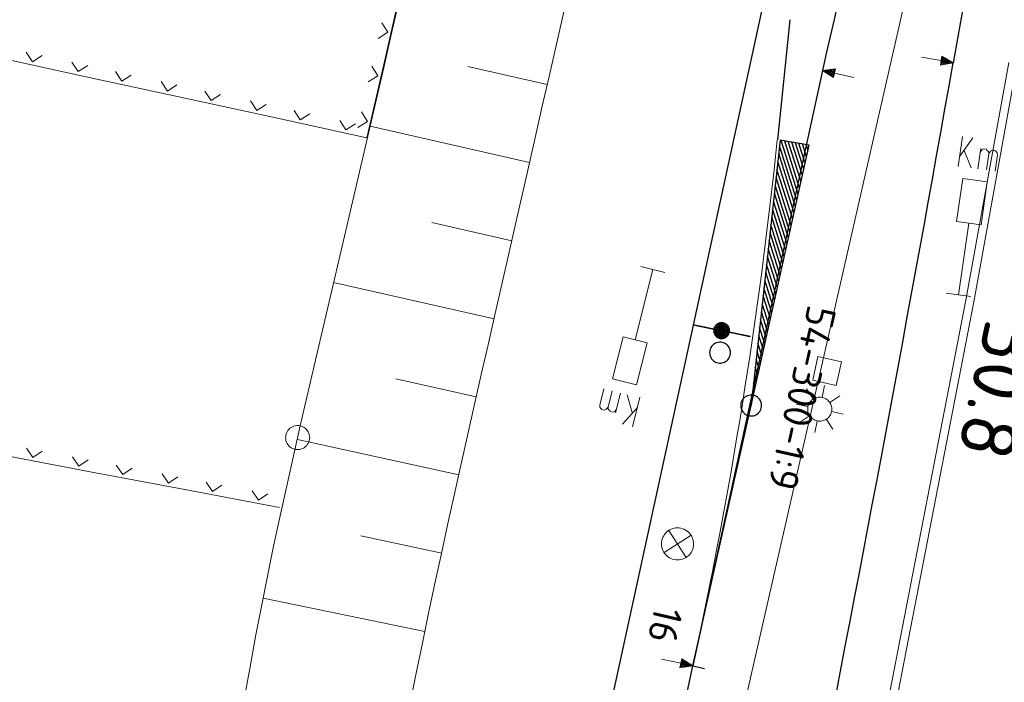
# Model space of a CAD drawing. Header units: metres. Extents: x 3425540 to 3446143, y 5432760 to 5444637.
# Tile 191 of 256: x 3436000 to 3436061, y 5440412 to 5440453. Entities that reach past the tile are written whole.
import ezdxf
from ezdxf.enums import TextEntityAlignment as Align

# ---------------------------------------------------------------- set-up
doc = ezdxf.new("R2010")
doc.units = ezdxf.units.M
for name, color, linetype, lineweight in [('B_Bestand', 9, 'Continuous', 18), ('B_Böschung', 9, 'Continuous', 18), ('B_Flurgrenzen', 9, 'Continuous', 18), ('B_Gleisachse', 9, 'Continuous', 25), ('B_Kilometrierung', 9, 'Continuous', 25), ('Bestand Kabeltröge', 9, 'Continuous', 18), ('Bestand_Neu_Strecke 3433', 9, 'Continuous', 18)]:
    doc.layers.add(name, color=color, linetype=linetype, lineweight=lineweight)
doc.styles.get("Standard").update_dxf_attribs({"font": 'isocpeur.ttf'})

msp = doc.modelspace()

# ---------------------------------------------------------------- linework, layer by layer
at = {"layer": 'B_Bestand'}
for p, q in [((3436023.781, 5440455.919), (3436022.443, 5440450.07)), ((3436022.698, 5440452.08), (3436022.322, 5440452.679)), ((3436022.099, 5440451.704), (3436022.698, 5440452.08)), ((3436003.812, 5440449.337), (3435997.949, 5440450.612)), ((3436000.183, 5440450.843), (3436000.565, 5440450.248)), ((3436000.565, 5440450.248), (3436001.16, 5440450.63)), ((3436003.027, 5440450.224), (3436003.41, 5440449.63)), ((3436003.41, 5440449.63), (3436004.004, 5440450.012)), ((3436022.443, 5440450.07), (3436021.401, 5440445.513)), ((3436022.078, 5440449.37), (3436021.702, 5440449.968)), ((3436009.675, 5440448.063), (3436003.812, 5440449.337)), ((3436005.744, 5440449.634), (3436006.127, 5440449.039)), ((3436006.127, 5440449.039), (3436006.721, 5440449.421)), ((3436021.479, 5440448.994), (3436022.078, 5440449.37)), ((3436008.588, 5440449.015), (3436008.971, 5440448.42)), ((3436008.971, 5440448.42), (3436009.566, 5440448.803)), ((3436015.538, 5440446.788), (3436009.675, 5440448.063)), ((3436011.305, 5440448.424), (3436011.688, 5440447.83)), ((3436011.688, 5440447.83), (3436012.283, 5440448.212)), ((3436014.149, 5440447.806), (3436014.532, 5440447.211)), ((3436014.532, 5440447.211), (3436015.127, 5440447.594)), ((3436016.866, 5440447.215), (3436017.249, 5440446.62)), ((3436021.401, 5440445.513), (3436015.538, 5440446.788)), ((3436017.249, 5440446.62), (3436017.844, 5440447.003)), ((3436019.711, 5440446.597), (3436020.093, 5440446.002)), ((3436021.429, 5440446.532), (3436021.053, 5440447.131)), ((3436020.093, 5440446.002), (3436020.688, 5440446.384)), ((3436020.83, 5440446.156), (3436021.429, 5440446.532)), ((3436058.23, 5440443.723), (3436058.501, 5440445.594)), ((3436058.324, 5440444.372), (3436059.15, 5440445.5)), ((3436059.457, 5440443.584), (3436059.64, 5440444.844)), ((3436058.608, 5440444.72), (3436059.037, 5440443.645)), ((3436039.953, 5440437.118), (3436038.456, 5440437.493)), ((3436057.478, 5440435.84), (3436059.006, 5440435.619)), ((3436049.752, 5440429.359), (3436049.904, 5440430.088)), ((3436037.199, 5440429.615), (3436036.889, 5440428.38)), ((3436037.928, 5440428.398), (3436037.61, 5440429.512)), ((3436049.186, 5440429.248), (3436048.786, 5440429.875)), ((3436050.239, 5440429.028), (3436050.856, 5440429.443)), ((3436038.406, 5440429.353), (3436037.946, 5440427.519)), ((3436048.858, 5440428.774), (3436048.13, 5440428.926)), ((3436038.246, 5440428.716), (3436037.31, 5440427.678)), ((3436048.967, 5440428.196), (3436048.352, 5440427.793)), ((3436050.349, 5440428.462), (3436051.066, 5440428.313)), ((3436049.441, 5440427.868), (3436049.292, 5440427.151)), ((3436050.019, 5440427.976), (3436050.422, 5440427.361)), ((3436004.168, 5440424.716), (3435998.272, 5440425.83)), ((3436000.195, 5440426.179), (3436000.594, 5440425.595)), ((3436000.594, 5440425.595), (3436001.178, 5440425.994)), ((3436003.055, 5440425.639), (3436003.454, 5440425.055)), ((3436003.454, 5440425.055), (3436004.038, 5440425.453)), ((3436005.788, 5440425.123), (3436006.186, 5440424.538)), ((3436010.063, 5440423.602), (3436004.168, 5440424.716)), ((3436006.186, 5440424.538), (3436006.77, 5440424.937)), ((3436008.648, 5440424.582), (3436009.046, 5440423.998)), ((3436009.046, 5440423.998), (3436009.63, 5440424.396)), ((3436011.38, 5440424.066), (3436011.778, 5440423.482)), ((3436015.959, 5440422.488), (3436010.063, 5440423.602)), ((3436011.778, 5440423.482), (3436012.362, 5440423.88)), ((3436014.24, 5440423.525), (3436014.638, 5440422.941)), ((3436014.638, 5440422.941), (3436015.222, 5440423.34)), ((3436040.211, 5440421.068), (3436041.281, 5440419.381)), ((3436041.587, 5440420.764), (3436039.905, 5440419.685))]:
    msp.add_line(p, q, dxfattribs=at)
for points in [[(3436055.951, 5440450.538), (3436057.167, 5440450.322), (3436057.118, 5440450.043), (3436057.919, 5440450.189), (3436057.217, 5440450.601), (3436057.167, 5440450.322)], [(3436057.245, 5440450.533), (3436057.168, 5440450.099), (3436057.826, 5440450.206), (3436057.245, 5440450.533)], [(3436057.272, 5440450.464), (3436057.217, 5440450.154), (3436057.733, 5440450.222), (3436057.272, 5440450.464)], [(3436057.3, 5440450.395), (3436057.267, 5440450.209), (3436057.64, 5440450.239), (3436057.3, 5440450.395)], [(3436057.329, 5440450.334), (3436057.316, 5440450.256), (3436057.547, 5440450.255), (3436057.329, 5440450.334)], [(3436051.733, 5440449.27), (3436050.526, 5440449.533), (3436050.586, 5440449.809), (3436049.78, 5440449.695), (3436050.465, 5440449.256), (3436050.526, 5440449.533)], [(3436050.44, 5440449.326), (3436050.534, 5440449.756), (3436049.872, 5440449.675), (3436050.44, 5440449.326)], [(3436050.415, 5440449.396), (3436050.482, 5440449.703), (3436049.964, 5440449.655), (3436050.415, 5440449.396)], [(3436050.39, 5440449.465), (3436050.43, 5440449.65), (3436050.056, 5440449.635), (3436050.39, 5440449.465)], [(3436050.363, 5440449.528), (3436050.38, 5440449.605), (3436050.149, 5440449.615), (3436050.363, 5440449.528)], [(3436059.606, 5440444.615), (3436059.705, 5440444.757), (3436059.831, 5440444.816), (3436059.983, 5440444.794), (3436060.016, 5440444.75), (3436060.119, 5440444.658), (3436060.141, 5440444.537), (3436059.992, 5440443.507)], [(3436060.141, 5440444.537), (3436060.239, 5440444.679), (3436060.365, 5440444.739), (3436060.518, 5440444.717), (3436060.589, 5440444.668), (3436060.654, 5440444.58), (3436060.676, 5440444.46), (3436060.526, 5440443.429)], [(3436058.242, 5440435.73), (3436058.889, 5440440.197), (3436059.652, 5440440.086), (3436060.039, 5440442.759), (3436058.512, 5440442.98), (3436058.125, 5440440.308), (3436058.889, 5440440.197)], [(3436039.204, 5440437.305), (3436038.108, 5440432.927), (3436037.359, 5440433.114), (3436036.703, 5440430.495), (3436038.2, 5440430.12), (3436038.856, 5440432.739), (3436038.108, 5440432.927)], [(3436050.954, 5440431.562), (3436050.63, 5440430.098), (3436049.165, 5440430.421), (3436049.489, 5440431.886), (3436050.954, 5440431.562)], [(3436036.422, 5440428.736), (3436036.309, 5440428.605), (3436036.178, 5440428.558), (3436036.029, 5440428.596), (3436035.963, 5440428.652), (3436035.907, 5440428.745), (3436035.898, 5440428.867), (3436036.151, 5440429.877)], [(3436036.946, 5440428.605), (3436036.833, 5440428.474), (3436036.702, 5440428.427), (3436036.552, 5440428.464), (3436036.524, 5440428.511), (3436036.431, 5440428.614), (3436036.422, 5440428.736), (3436036.675, 5440429.746)], [(3436049.449, 5440427.882), (3436049.527, 5440427.869), (3436049.605, 5440427.866), (3436049.684, 5440427.87), (3436049.761, 5440427.883), (3436049.837, 5440427.904), (3436049.91, 5440427.932), (3436049.98, 5440427.968), (3436050.046, 5440428.011), (3436050.106, 5440428.06), (3436050.162, 5440428.116), (3436050.211, 5440428.177), (3436050.254, 5440428.243), (3436050.289, 5440428.313), (3436050.317, 5440428.387), (3436050.337, 5440428.463), (3436050.349, 5440428.54), (3436050.352, 5440428.619), (3436050.348, 5440428.697), (3436050.336, 5440428.774), (3436050.315, 5440428.85), (3436050.287, 5440428.923), (3436050.251, 5440428.993), (3436050.207, 5440429.059), (3436050.158, 5440429.12), (3436050.102, 5440429.175), (3436050.041, 5440429.224), (3436049.975, 5440429.267), (3436049.905, 5440429.302), (3436049.832, 5440429.33), (3436049.756, 5440429.35), (3436049.678, 5440429.362), (3436049.6, 5440429.366), (3436049.521, 5440429.361), (3436049.444, 5440429.349), (3436049.368, 5440429.328), (3436049.295, 5440429.3), (3436049.225, 5440429.264), (3436049.159, 5440429.221), (3436049.099, 5440429.171), (3436049.043, 5440429.115), (3436048.994, 5440429.054), (3436048.952, 5440428.988), (3436048.916, 5440428.918), (3436048.888, 5440428.845), (3436048.868, 5440428.769), (3436048.856, 5440428.691), (3436048.853, 5440428.613), (3436048.857, 5440428.534), (3436048.869, 5440428.457), (3436048.89, 5440428.381), (3436048.918, 5440428.308), (3436048.954, 5440428.238), (3436048.998, 5440428.173), (3436049.047, 5440428.112), (3436049.103, 5440428.057), (3436049.164, 5440428.007), (3436049.23, 5440427.965), (3436049.3, 5440427.93), (3436049.373, 5440427.901), (3436049.449, 5440427.882)], [(3436040.529, 5440419.247), (3436040.633, 5440419.23), (3436040.737, 5440419.223), (3436040.842, 5440419.228), (3436040.945, 5440419.244), (3436041.047, 5440419.27), (3436041.145, 5440419.307), (3436041.238, 5440419.353), (3436041.327, 5440419.41), (3436041.409, 5440419.475), (3436041.483, 5440419.548), (3436041.55, 5440419.629), (3436041.607, 5440419.716), (3436041.656, 5440419.809), (3436041.694, 5440419.907), (3436041.722, 5440420.008), (3436041.739, 5440420.111), (3436041.745, 5440420.215), (3436041.741, 5440420.32), (3436041.725, 5440420.424), (3436041.699, 5440420.525), (3436041.662, 5440420.623), (3436041.616, 5440420.717), (3436041.559, 5440420.805), (3436041.494, 5440420.887), (3436041.421, 5440420.962), (3436041.34, 5440421.028), (3436041.252, 5440421.086), (3436041.16, 5440421.134), (3436041.062, 5440421.173), (3436040.961, 5440421.2), (3436040.858, 5440421.218), (3436040.753, 5440421.224), (3436040.649, 5440421.219), (3436040.545, 5440421.204), (3436040.444, 5440421.177), (3436040.346, 5440421.141), (3436040.252, 5440421.094), (3436040.164, 5440421.038), (3436040.082, 5440420.972), (3436040.007, 5440420.899), (3436039.941, 5440420.818), (3436039.883, 5440420.731), (3436039.835, 5440420.638), (3436039.796, 5440420.54), (3436039.768, 5440420.44), (3436039.751, 5440420.336), (3436039.745, 5440420.232), (3436039.75, 5440420.127), (3436039.765, 5440420.024), (3436039.792, 5440419.922), (3436039.828, 5440419.824), (3436039.875, 5440419.731), (3436039.931, 5440419.642), (3436039.996, 5440419.56), (3436040.07, 5440419.486), (3436040.151, 5440419.419), (3436040.238, 5440419.361), (3436040.331, 5440419.313), (3436040.428, 5440419.275), (3436040.529, 5440419.247)], [(3436039.749, 5440413.052), (3436040.956, 5440412.789), (3436040.896, 5440412.513), (3436041.702, 5440412.627), (3436041.017, 5440413.066), (3436040.956, 5440412.789)], [(3436041.042, 5440412.996), (3436040.948, 5440412.566), (3436041.61, 5440412.647), (3436041.042, 5440412.996)], [(3436041.067, 5440412.926), (3436041, 5440412.619), (3436041.518, 5440412.667), (3436041.067, 5440412.926)], [(3436041.092, 5440412.857), (3436041.052, 5440412.672), (3436041.426, 5440412.687), (3436041.092, 5440412.857)], [(3436041.119, 5440412.794), (3436041.102, 5440412.717), (3436041.333, 5440412.707), (3436041.119, 5440412.794)]]:
    msp.add_lwpolyline(points, dxfattribs=at)
msp.add_arc((3435748.657, 5440476.477), 299.921, 347.70817, 354.05014, dxfattribs=at)
at = {"layer": 'B_Böschung'}
for p, q in [((3436032.631, 5440448.828), (3436027.677, 5440449.953)), ((3436031.526, 5440443.966), (3436021.591, 5440446.225)), ((3436030.421, 5440439.105), (3436025.439, 5440440.236)), ((3436029.316, 5440434.243), (3436019.322, 5440436.506)), ((3436028.211, 5440429.381), (3436023.205, 5440430.499)), ((3436027.124, 5440424.515), (3436017.075, 5440426.723)), ((3436026.062, 5440419.644), (3436021.009, 5440420.718)), ((3436025.01, 5440414.771), (3436014.944, 5440416.856))]:
    msp.add_line(p, q, dxfattribs=at)
for points in [[(3436034.429, 5440456.751), (3436032.745, 5440449.327), (3436032.323, 5440447.471), (3436031.901, 5440445.616), (3436031.48, 5440443.76), (3436030.636, 5440440.048), (3436030.213, 5440438.193), (3436029.369, 5440434.481), (3436028.947, 5440432.626), (3436028.525, 5440430.77), (3436027.683, 5440427.058), (3436027.263, 5440425.202), (3436026.849, 5440423.344), (3436026.44, 5440421.485), (3436026.036, 5440419.626), (3436025.637, 5440417.765), (3436025.242, 5440415.903), (3436024.852, 5440414.041), (3436024.465, 5440412.178), (3436024.082, 5440410.313)], [(3436023.322, 5440453.7), (3436022.896, 5440451.832), (3436022.467, 5440449.965), (3436022.034, 5440448.099), (3436021.6, 5440446.232), (3436021.164, 5440444.367), (3436020.727, 5440442.501), (3436020.29, 5440440.636), (3436019.852, 5440438.77), (3436019.415, 5440436.905), (3436018.543, 5440433.173), (3436018.11, 5440431.307), (3436017.678, 5440429.44), (3436017.25, 5440427.573), (3436016.824, 5440425.704), (3436016.402, 5440423.835), (3436015.985, 5440421.965), (3436015.583, 5440420.092), (3436015.197, 5440418.215), (3436014.826, 5440416.336), (3436014.468, 5440414.453), (3436014.12, 5440412.569), (3436013.781, 5440410.683)]]:
    msp.add_lwpolyline(points, dxfattribs=at)
at = {"layer": 'B_Flurgrenzen'}
msp.add_line((3436045.327, 5440428.842), (3436048.95, 5440445.057), dxfattribs=at)
msp.add_lwpolyline([(3436017.833, 5440426.843), (3436017.827, 5440426.937), (3436017.809, 5440427.026), (3436017.78, 5440427.121), (3436017.739, 5440427.203), (3436017.685, 5440427.28), (3436017.626, 5440427.357), (3436017.561, 5440427.422), (3436017.485, 5440427.475), (3436017.402, 5440427.522), (3436017.313, 5440427.552), (3436017.225, 5440427.575), (3436017.13, 5440427.587), (3436017.036, 5440427.587), (3436016.941, 5440427.575), (3436016.853, 5440427.552), (3436016.764, 5440427.522), (3436016.681, 5440427.475), (3436016.605, 5440427.422), (3436016.54, 5440427.357), (3436016.481, 5440427.28), (3436016.427, 5440427.203), (3436016.386, 5440427.121), (3436016.357, 5440427.026), (3436016.339, 5440426.937), (3436016.333, 5440426.843), (3436016.339, 5440426.749), (3436016.357, 5440426.66), (3436016.386, 5440426.565), (3436016.427, 5440426.483), (3436016.481, 5440426.406), (3436016.54, 5440426.329), (3436016.605, 5440426.264), (3436016.681, 5440426.211), (3436016.764, 5440426.164), (3436016.853, 5440426.134), (3436016.941, 5440426.111), (3436017.036, 5440426.099), (3436017.13, 5440426.099), (3436017.225, 5440426.111), (3436017.313, 5440426.134), (3436017.402, 5440426.164), (3436017.485, 5440426.211), (3436017.561, 5440426.264), (3436017.626, 5440426.329), (3436017.685, 5440426.406), (3436017.739, 5440426.483), (3436017.78, 5440426.565), (3436017.809, 5440426.66), (3436017.827, 5440426.749), (3436017.833, 5440426.843)], dxfattribs=at)
at = {"layer": 'B_Gleisachse'}
for p, q in [((3436163.212, 5440991.466), (3435997.56, 5440231.156)), ((3436083.422, 5440594.236), (3436057.919, 5440450.189)), ((3436047.741, 5440452.864), (3436046.963, 5440445.387)), ((3436049.78, 5440449.696), (3436041.703, 5440412.626)), ((3436048.179, 5440441.608), (3436047.1, 5440445.016)), ((3436048.266, 5440441.996), (3436047.205, 5440445.347)), ((3436048.353, 5440442.385), (3436047.427, 5440445.31)), ((3436048.44, 5440442.773), (3436047.648, 5440445.273)), ((3436048.527, 5440443.161), (3436047.869, 5440445.237)), ((3436048.613, 5440443.55), (3436048.091, 5440445.2)), ((3436048.7, 5440443.938), (3436048.312, 5440445.163)), ((3436048.787, 5440444.326), (3436048.534, 5440445.126)), ((3436048.874, 5440444.715), (3436048.755, 5440445.09)), ((3436048.093, 5440441.219), (3436047.046, 5440444.524)), ((3436047.919, 5440440.443), (3436046.938, 5440443.54)), ((3436048.006, 5440440.831), (3436046.992, 5440444.032)), ((3436047.832, 5440440.054), (3436046.884, 5440443.048)), ((3436047.746, 5440439.666), (3436046.83, 5440442.556)), ((3436047.659, 5440439.278), (3436046.776, 5440442.064)), ((3436047.485, 5440438.501), (3436046.668, 5440441.08)), ((3436047.572, 5440438.889), (3436046.722, 5440441.572)), ((3436047.398, 5440438.112), (3436046.614, 5440440.588)), ((3436047.312, 5440437.724), (3436046.56, 5440440.096)), ((3436047.225, 5440437.336), (3436046.507, 5440439.604)), ((3436047.051, 5440436.559), (3436046.399, 5440438.62)), ((3436047.138, 5440436.947), (3436046.453, 5440439.112)), ((3436046.964, 5440436.171), (3436046.345, 5440438.127)), ((3436046.878, 5440435.782), (3436046.291, 5440437.635)), ((3436046.791, 5440435.394), (3436046.237, 5440437.143)), ((3436046.704, 5440435.005), (3436046.183, 5440436.651)), ((3436046.53, 5440434.229), (3436046.075, 5440435.667)), ((3436046.617, 5440434.617), (3436046.129, 5440436.159)), ((3436046.444, 5440433.84), (3436046.021, 5440435.175)), ((3436046.357, 5440433.452), (3436045.967, 5440434.683)), ((3436045.282, 5440433.132), (3436041.701, 5440433.871)), ((3436041.729, 5440433.865), (3436043.006, 5440433.601)), ((3436046.27, 5440433.064), (3436045.913, 5440434.191)), ((3436043.978, 5440433.401), (3436045.255, 5440433.137)), ((3436046.097, 5440432.287), (3436045.805, 5440433.207)), ((3436046.183, 5440432.675), (3436045.859, 5440433.699)), ((3436046.01, 5440431.898), (3436045.751, 5440432.715)), ((3436045.923, 5440431.51), (3436045.697, 5440432.223)), ((3436045.836, 5440431.122), (3436045.643, 5440431.73)), ((3436045.663, 5440430.345), (3436045.535, 5440430.746)), ((3436045.749, 5440430.733), (3436045.589, 5440431.238)), ((3436045.576, 5440429.957), (3436045.482, 5440430.254)), ((3436045.489, 5440429.568), (3436045.428, 5440429.762)), ((3436041.703, 5440412.626), (3436045.327, 5440428.842)), ((3436045.402, 5440429.18), (3436045.374, 5440429.27)), ((3436040.972, 5440412.789), (3436042.435, 5440412.462))]:
    msp.add_line(p, q, dxfattribs=at)
for points in [[(3436045.327, 5440428.842), (3436048.95, 5440445.057), (3436047.137, 5440445.358), (3436045.327, 5440428.842)], [(3436043.977, 5440433.401), (3436043.985, 5440433.452), (3436043.988, 5440433.504), (3436043.984, 5440433.556), (3436043.976, 5440433.607), (3436043.962, 5440433.657), (3436043.943, 5440433.705), (3436043.919, 5440433.752), (3436043.891, 5440433.795), (3436043.858, 5440433.835), (3436043.821, 5440433.871), (3436043.781, 5440433.904), (3436043.737, 5440433.932), (3436043.69, 5440433.955), (3436043.642, 5440433.974), (3436043.591, 5440433.987), (3436043.541, 5440433.994), (3436043.489, 5440433.997), (3436043.437, 5440433.994), (3436043.385, 5440433.986), (3436043.335, 5440433.972), (3436043.287, 5440433.953), (3436043.241, 5440433.929), (3436043.198, 5440433.901), (3436043.157, 5440433.868), (3436043.121, 5440433.831), (3436043.088, 5440433.79), (3436043.06, 5440433.746), (3436043.037, 5440433.7), (3436043.019, 5440433.651), (3436043.006, 5440433.601), (3436042.998, 5440433.55), (3436042.995, 5440433.498), (3436042.998, 5440433.446), (3436043.007, 5440433.395), (3436043.021, 5440433.345), (3436043.039, 5440433.296), (3436043.063, 5440433.25), (3436043.092, 5440433.207), (3436043.125, 5440433.167), (3436043.162, 5440433.13), (3436043.202, 5440433.098), (3436043.246, 5440433.07), (3436043.292, 5440433.046), (3436043.341, 5440433.028), (3436043.391, 5440433.015), (3436043.443, 5440433.007), (3436043.494, 5440433.005), (3436043.546, 5440433.008), (3436043.598, 5440433.016), (3436043.648, 5440433.03), (3436043.696, 5440433.049), (3436043.742, 5440433.073), (3436043.785, 5440433.101), (3436043.826, 5440433.134), (3436043.862, 5440433.171), (3436043.895, 5440433.212), (3436043.922, 5440433.256), (3436043.946, 5440433.302), (3436043.964, 5440433.351), (3436043.977, 5440433.4)], [(3436043.908, 5440433.415), (3436043.915, 5440433.459), (3436043.917, 5440433.504), (3436043.914, 5440433.548), (3436043.907, 5440433.592), (3436043.895, 5440433.635), (3436043.879, 5440433.676), (3436043.859, 5440433.716), (3436043.834, 5440433.753), (3436043.806, 5440433.787), (3436043.774, 5440433.818), (3436043.739, 5440433.846), (3436043.702, 5440433.871), (3436043.662, 5440433.89), (3436043.621, 5440433.906), (3436043.577, 5440433.917), (3436043.533, 5440433.924), (3436043.489, 5440433.926), (3436043.445, 5440433.924), (3436043.401, 5440433.916), (3436043.358, 5440433.904), (3436043.316, 5440433.888), (3436043.277, 5440433.868), (3436043.239, 5440433.843), (3436043.205, 5440433.815), (3436043.174, 5440433.783), (3436043.146, 5440433.749), (3436043.122, 5440433.711), (3436043.102, 5440433.672), (3436043.086, 5440433.63), (3436043.075, 5440433.587), (3436043.068, 5440433.543), (3436043.066, 5440433.498), (3436043.069, 5440433.454), (3436043.076, 5440433.41), (3436043.088, 5440433.367), (3436043.104, 5440433.326), (3436043.124, 5440433.286), (3436043.149, 5440433.249), (3436043.177, 5440433.215), (3436043.209, 5440433.183), (3436043.244, 5440433.156), (3436043.281, 5440433.131), (3436043.321, 5440433.111), (3436043.362, 5440433.096), (3436043.406, 5440433.084), (3436043.45, 5440433.078), (3436043.494, 5440433.076), (3436043.539, 5440433.078), (3436043.582, 5440433.086), (3436043.625, 5440433.097), (3436043.667, 5440433.114), (3436043.706, 5440433.134), (3436043.744, 5440433.158), (3436043.778, 5440433.187), (3436043.809, 5440433.218), (3436043.837, 5440433.253), (3436043.861, 5440433.291), (3436043.881, 5440433.33), (3436043.897, 5440433.372), (3436043.908, 5440433.415)], [(3436043.839, 5440433.429), (3436043.844, 5440433.466), (3436043.846, 5440433.503), (3436043.843, 5440433.54), (3436043.837, 5440433.576), (3436043.828, 5440433.613), (3436043.814, 5440433.647), (3436043.797, 5440433.68), (3436043.777, 5440433.711), (3436043.753, 5440433.74), (3436043.727, 5440433.766), (3436043.698, 5440433.789), (3436043.667, 5440433.809), (3436043.634, 5440433.825), (3436043.599, 5440433.838), (3436043.563, 5440433.848), (3436043.526, 5440433.853), (3436043.489, 5440433.855), (3436043.452, 5440433.853), (3436043.416, 5440433.847), (3436043.38, 5440433.837), (3436043.346, 5440433.824), (3436043.312, 5440433.807), (3436043.281, 5440433.786), (3436043.253, 5440433.763), (3436043.227, 5440433.737), (3436043.203, 5440433.707), (3436043.184, 5440433.676), (3436043.167, 5440433.643), (3436043.154, 5440433.608), (3436043.144, 5440433.572), (3436043.139, 5440433.536), (3436043.137, 5440433.499), (3436043.139, 5440433.462), (3436043.145, 5440433.425), (3436043.155, 5440433.389), (3436043.169, 5440433.355), (3436043.185, 5440433.322), (3436043.206, 5440433.291), (3436043.23, 5440433.262), (3436043.256, 5440433.236), (3436043.285, 5440433.213), (3436043.316, 5440433.193), (3436043.349, 5440433.176), (3436043.384, 5440433.163), (3436043.42, 5440433.154), (3436043.457, 5440433.148), (3436043.493, 5440433.147), (3436043.531, 5440433.149), (3436043.567, 5440433.155), (3436043.603, 5440433.164), (3436043.637, 5440433.178), (3436043.67, 5440433.195), (3436043.701, 5440433.215), (3436043.73, 5440433.239), (3436043.756, 5440433.265), (3436043.779, 5440433.295), (3436043.799, 5440433.325), (3436043.816, 5440433.359), (3436043.829, 5440433.393), (3436043.839, 5440433.429)], [(3436043.769, 5440433.444), (3436043.773, 5440433.473), (3436043.775, 5440433.503), (3436043.773, 5440433.532), (3436043.768, 5440433.562), (3436043.76, 5440433.59), (3436043.75, 5440433.618), (3436043.736, 5440433.644), (3436043.72, 5440433.669), (3436043.701, 5440433.692), (3436043.68, 5440433.713), (3436043.657, 5440433.731), (3436043.632, 5440433.747), (3436043.605, 5440433.76), (3436043.577, 5440433.771), (3436043.549, 5440433.779), (3436043.519, 5440433.783), (3436043.49, 5440433.784), (3436043.46, 5440433.783), (3436043.431, 5440433.778), (3436043.402, 5440433.77), (3436043.374, 5440433.759), (3436043.348, 5440433.746), (3436043.323, 5440433.729), (3436043.301, 5440433.711), (3436043.28, 5440433.689), (3436043.261, 5440433.666), (3436043.245, 5440433.641), (3436043.232, 5440433.615), (3436043.221, 5440433.587), (3436043.214, 5440433.558), (3436043.209, 5440433.529), (3436043.208, 5440433.499), (3436043.21, 5440433.47), (3436043.214, 5440433.44), (3436043.222, 5440433.412), (3436043.233, 5440433.384), (3436043.247, 5440433.358), (3436043.263, 5440433.333), (3436043.282, 5440433.31), (3436043.303, 5440433.289), (3436043.326, 5440433.27), (3436043.351, 5440433.255), (3436043.378, 5440433.241), (3436043.405, 5440433.231), (3436043.434, 5440433.223), (3436043.463, 5440433.219), (3436043.493, 5440433.218), (3436043.523, 5440433.219), (3436043.552, 5440433.224), (3436043.581, 5440433.232), (3436043.608, 5440433.243), (3436043.635, 5440433.256), (3436043.659, 5440433.273), (3436043.682, 5440433.291), (3436043.703, 5440433.312), (3436043.722, 5440433.336), (3436043.738, 5440433.361), (3436043.751, 5440433.387), (3436043.761, 5440433.415), (3436043.769, 5440433.444)], [(3436043.7, 5440433.458), (3436043.703, 5440433.48), (3436043.704, 5440433.502), (3436043.703, 5440433.524), (3436043.699, 5440433.546), (3436043.693, 5440433.568), (3436043.685, 5440433.589), (3436043.675, 5440433.608), (3436043.663, 5440433.627), (3436043.649, 5440433.644), (3436043.632, 5440433.66), (3436043.615, 5440433.673), (3436043.597, 5440433.686), (3436043.577, 5440433.696), (3436043.556, 5440433.704), (3436043.534, 5440433.709), (3436043.512, 5440433.713), (3436043.49, 5440433.714), (3436043.468, 5440433.712), (3436043.446, 5440433.708), (3436043.425, 5440433.702), (3436043.404, 5440433.695), (3436043.384, 5440433.684), (3436043.365, 5440433.672), (3436043.348, 5440433.658), (3436043.333, 5440433.642), (3436043.319, 5440433.625), (3436043.306, 5440433.606), (3436043.297, 5440433.586), (3436043.289, 5440433.565), (3436043.283, 5440433.544), (3436043.28, 5440433.522), (3436043.279, 5440433.5), (3436043.28, 5440433.477), (3436043.284, 5440433.456), (3436043.29, 5440433.434), (3436043.298, 5440433.413), (3436043.308, 5440433.394), (3436043.32, 5440433.375), (3436043.334, 5440433.358), (3436043.35, 5440433.342), (3436043.368, 5440433.328), (3436043.386, 5440433.316), (3436043.406, 5440433.306), (3436043.427, 5440433.298), (3436043.449, 5440433.293), (3436043.47, 5440433.289), (3436043.493, 5440433.288), (3436043.515, 5440433.289), (3436043.537, 5440433.293), (3436043.558, 5440433.299), (3436043.579, 5440433.307), (3436043.599, 5440433.317), (3436043.617, 5440433.33), (3436043.635, 5440433.344), (3436043.65, 5440433.36), (3436043.664, 5440433.377), (3436043.676, 5440433.396), (3436043.686, 5440433.416), (3436043.694, 5440433.436), (3436043.7, 5440433.458)], [(3436043.63, 5440433.472), (3436043.632, 5440433.487), (3436043.633, 5440433.502), (3436043.632, 5440433.516), (3436043.63, 5440433.531), (3436043.626, 5440433.546), (3436043.62, 5440433.559), (3436043.614, 5440433.572), (3436043.605, 5440433.585), (3436043.596, 5440433.596), (3436043.586, 5440433.607), (3436043.574, 5440433.616), (3436043.561, 5440433.624), (3436043.548, 5440433.631), (3436043.534, 5440433.636), (3436043.52, 5440433.64), (3436043.505, 5440433.642), (3436043.49, 5440433.643), (3436043.476, 5440433.642), (3436043.461, 5440433.639), (3436043.447, 5440433.636), (3436043.433, 5440433.63), (3436043.42, 5440433.623), (3436043.407, 5440433.615), (3436043.396, 5440433.606), (3436043.385, 5440433.595), (3436043.376, 5440433.584), (3436043.368, 5440433.571), (3436043.362, 5440433.558), (3436043.356, 5440433.544), (3436043.353, 5440433.529), (3436043.35, 5440433.515), (3436043.35, 5440433.5), (3436043.351, 5440433.485), (3436043.353, 5440433.47), (3436043.357, 5440433.456), (3436043.362, 5440433.442), (3436043.369, 5440433.429), (3436043.377, 5440433.417), (3436043.387, 5440433.406), (3436043.397, 5440433.395), (3436043.409, 5440433.386), (3436043.421, 5440433.378), (3436043.434, 5440433.371), (3436043.449, 5440433.366), (3436043.463, 5440433.362), (3436043.477, 5440433.36), (3436043.492, 5440433.359), (3436043.507, 5440433.36), (3436043.522, 5440433.362), (3436043.536, 5440433.366), (3436043.55, 5440433.372), (3436043.563, 5440433.379), (3436043.575, 5440433.387), (3436043.587, 5440433.396), (3436043.597, 5440433.407), (3436043.606, 5440433.418), (3436043.614, 5440433.431), (3436043.621, 5440433.444), (3436043.626, 5440433.458), (3436043.63, 5440433.472)], [(3436043.561, 5440433.487), (3436043.562, 5440433.494), (3436043.562, 5440433.509), (3436043.561, 5440433.516), (3436043.559, 5440433.523), (3436043.556, 5440433.53), (3436043.552, 5440433.537), (3436043.548, 5440433.543), (3436043.544, 5440433.549), (3436043.538, 5440433.554), (3436043.533, 5440433.559), (3436043.526, 5440433.563), (3436043.52, 5440433.566), (3436043.513, 5440433.568), (3436043.506, 5440433.57), (3436043.499, 5440433.571), (3436043.491, 5440433.572), (3436043.484, 5440433.571), (3436043.476, 5440433.57), (3436043.469, 5440433.568), (3436043.462, 5440433.565), (3436043.456, 5440433.562), (3436043.45, 5440433.558), (3436043.444, 5440433.553), (3436043.439, 5440433.548), (3436043.434, 5440433.542), (3436043.43, 5440433.536), (3436043.424, 5440433.522), (3436043.422, 5440433.515), (3436043.421, 5440433.508), (3436043.421, 5440433.493), (3436043.422, 5440433.486), (3436043.424, 5440433.479), (3436043.43, 5440433.465), (3436043.435, 5440433.459), (3436043.439, 5440433.453), (3436043.444, 5440433.448), (3436043.45, 5440433.443), (3436043.456, 5440433.439), (3436043.463, 5440433.436), (3436043.47, 5440433.433), (3436043.477, 5440433.431), (3436043.484, 5440433.43), (3436043.499, 5440433.43), (3436043.506, 5440433.432), (3436043.514, 5440433.434), (3436043.52, 5440433.436), (3436043.527, 5440433.44), (3436043.533, 5440433.444), (3436043.539, 5440433.449), (3436043.544, 5440433.454), (3436043.549, 5440433.46), (3436043.553, 5440433.466), (3436043.556, 5440433.472), (3436043.559, 5440433.48), (3436043.561, 5440433.487)], [(3436044.698, 5440428.982), (3436044.685, 5440428.901), (3436044.682, 5440428.818), (3436044.69, 5440428.737), (3436044.709, 5440428.659), (3436044.734, 5440428.581), (3436044.77, 5440428.51), (3436044.818, 5440428.441), (3436044.873, 5440428.382), (3436044.934, 5440428.326), (3436045.002, 5440428.279), (3436045.072, 5440428.243), (3436045.15, 5440428.215), (3436045.23, 5440428.197), (3436045.312, 5440428.189), (3436045.392, 5440428.192), (3436045.473, 5440428.206), (3436045.552, 5440428.23), (3436045.627, 5440428.26), (3436045.699, 5440428.302), (3436045.763, 5440428.351), (3436045.818, 5440428.412), (3436045.869, 5440428.474), (3436045.911, 5440428.543), (3436045.943, 5440428.62), (3436045.966, 5440428.699), (3436045.979, 5440428.78), (3436045.982, 5440428.863), (3436045.974, 5440428.943), (3436045.954, 5440429.021), (3436045.93, 5440429.1), (3436045.894, 5440429.171), (3436045.846, 5440429.239), (3436045.791, 5440429.299), (3436045.73, 5440429.354), (3436045.662, 5440429.401), (3436045.591, 5440429.438), (3436045.514, 5440429.466), (3436045.434, 5440429.484), (3436045.352, 5440429.491), (3436045.272, 5440429.488), (3436045.191, 5440429.475), (3436045.112, 5440429.451), (3436045.037, 5440429.42), (3436044.964, 5440429.379), (3436044.901, 5440429.33), (3436044.846, 5440429.269), (3436044.795, 5440429.207), (3436044.753, 5440429.137), (3436044.72, 5440429.061), (3436044.698, 5440428.982)]]:
    msp.add_lwpolyline(points, dxfattribs=at)
for centre, radius, start, end in [((3436342.778, 5440385.867), 299.87, 161.05383, 167.71016), ((3433692.209, 5440869.086), 2402.511, 347.709969, 349.958681), ((3432096.994, 5441272.292), 4037.295, 347.071142, 347.705828)]:
    msp.add_arc(centre, radius, start, end, dxfattribs=at)
at = {"layer": 'B_Kilometrierung'}
msp.add_lwpolyline([(3436044.045, 5440432.134), (3436044.04, 5440432.216), (3436044.025, 5440432.298), (3436043.999, 5440432.375), (3436043.963, 5440432.446), (3436043.922, 5440432.518), (3436043.871, 5440432.579), (3436043.81, 5440432.636), (3436043.743, 5440432.682), (3436043.671, 5440432.723), (3436043.595, 5440432.753), (3436043.518, 5440432.774), (3436043.436, 5440432.784), (3436043.354, 5440432.784), (3436043.272, 5440432.774), (3436043.195, 5440432.753), (3436043.119, 5440432.723), (3436043.047, 5440432.682), (3436042.98, 5440432.636), (3436042.919, 5440432.579), (3436042.868, 5440432.518), (3436042.827, 5440432.446), (3436042.791, 5440432.375), (3436042.765, 5440432.298), (3436042.75, 5440432.216), (3436042.745, 5440432.134), (3436042.75, 5440432.052), (3436042.765, 5440431.97), (3436042.791, 5440431.893), (3436042.827, 5440431.822), (3436042.868, 5440431.75), (3436042.919, 5440431.689), (3436042.98, 5440431.632), (3436043.047, 5440431.586), (3436043.119, 5440431.545), (3436043.195, 5440431.515), (3436043.272, 5440431.494), (3436043.354, 5440431.484), (3436043.436, 5440431.484), (3436043.518, 5440431.494), (3436043.595, 5440431.515), (3436043.671, 5440431.545), (3436043.743, 5440431.586), (3436043.81, 5440431.632), (3436043.871, 5440431.689), (3436043.922, 5440431.75), (3436043.963, 5440431.822), (3436043.999, 5440431.893), (3436044.025, 5440431.97), (3436044.04, 5440432.052), (3436044.045, 5440432.134)], dxfattribs=at)
at = {"layer": 'Bestand Kabeltröge'}
for p, q in [((3436061.388, 5440450.193), (3436058.704, 5440435.396)), ((3436061.88, 5440450.103), (3436059.196, 5440435.306)), ((3436058.705, 5440435.399), (3436051.214, 5440396.768)), ((3436059.195, 5440435.303), (3436051.704, 5440396.672))]:
    msp.add_line(p, q, dxfattribs=at)
at = {"layer": 'Bestand_Neu_Strecke 3433'}
msp.add_line((3436054.946, 5440454.247), (3436030.329, 5440346.315), dxfattribs=at)

# ---------------------------------------------------------------- texts
at = {"layer": 'B_Gleisachse'}
for s, rotation, p in [('54-300-1:9  ', 257.43777, (3436048.254, 5440428.188)), ('16', 256.92629, (3436039.976, 5440415.151))]:
    msp.add_text(s, height=1.8, rotation=rotation, dxfattribs=at).set_placement(p, align=Align.MIDDLE)
at = {"layer": 'B_Kilometrierung'}
msp.add_text('30.8', height=3.499, rotation=257.70823, dxfattribs=at).set_placement((3436060.776, 5440429.758), align=Align.MIDDLE)

doc.saveas('drawing.dxf')
